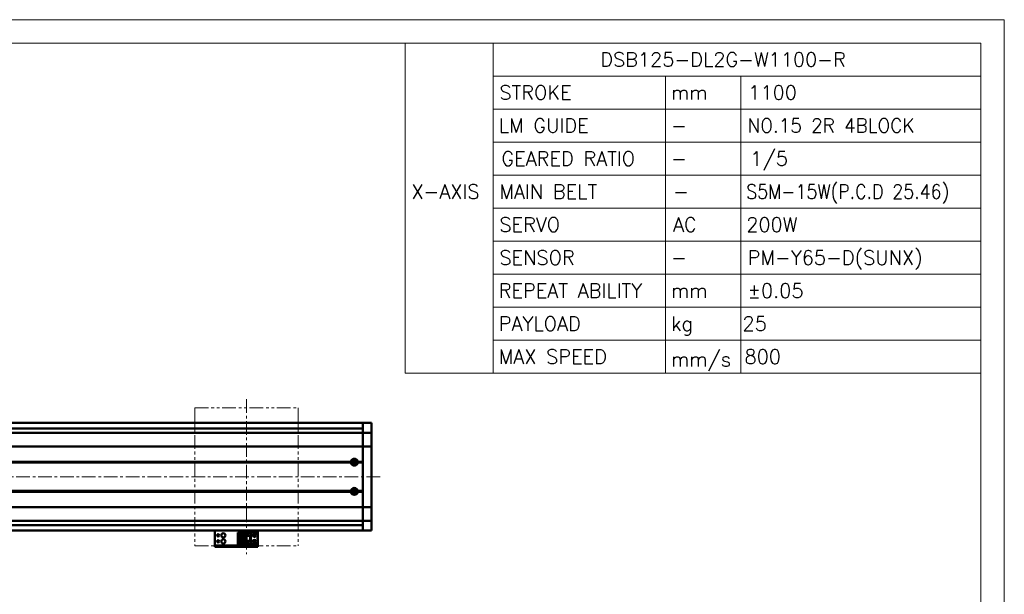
# Model space of a CAD drawing. Header units: millimetres. Extents: x 46891 to 50846, y 6223 to 10155.
# Tile 5 of 5: x 49704 to 50846, y 9488 to 10155. Entities that reach past the tile are written whole.
import ezdxf

# ---------------------------------------------------------------- set-up
doc = ezdxf.new("R2010")
doc.units = ezdxf.units.MM
doc.header["$LTSCALE"] = 0.5
doc.linetypes.add('CENTER', pattern=[50.8, 31.75, -6.35, 6.35, -6.35])
doc.linetypes.add('PHANTOM', pattern=[63.5, 31.75, -6.35, 6.35, -6.35, 6.35, -6.35])
doc.layers.get('0').update_dxf_attribs({"lineweight": 20})
doc.layers.add('1', color=1, linetype='CENTER', lineweight=13)
doc.layers.add('외형선(ISO)', color=7, linetype='Continuous', lineweight=50)
doc.styles.add('DSR TEXT', font='romans.shx', dxfattribs={"bigfont": 'whgtxt.shx'})

# ---------------------------------------------------------------- blocks, each defined once
blk = doc.blocks.new('A$C1C1952E1')
for p, q in [((293, 292), (293, 222)), ((311.67, 292), (311.67, 222)), ((311.67, 285), (415, 285)), ((348.18, 285), (348.18, 222)), ((364.13, 285), (364.13, 222)), ((311.67, 278), (415, 278)), ((311.67, 271), (415, 271)), ((311.67, 264), (415, 264)), ((311.67, 257), (415, 257)), ((311.67, 250), (415, 250)), ((311.67, 243), (415, 243)), ((311.67, 236), (415, 236)), ((311.67, 229), (415, 229)), ((293, 222), (415, 222))]:
    blk.add_line(p, q)
at = {"color": 1}
blk.add_lwpolyline([(0, 0), (420, 0), (420, 297), (0, 297)], close=True, dxfattribs=at)
at = {"color": 3}
blk.add_lwpolyline([(5, 5), (415, 5), (415, 292), (5, 292)], close=True, dxfattribs=at)

msp = doc.modelspace()

# ---------------------------------------------------------------- linework, layer by layer
at = {"color": 6, "linetype": 'PHANTOM'}
for p, q in [((49907.18959, 9704.45863), (50027.18959, 9704.45863)), ((49907.18959, 9704.45863), (49907.18959, 9544.45863)), ((50027.18959, 9704.45863), (50027.18959, 9544.45863)), ((49907.18959, 9544.45863), (50027.18959, 9544.45863))]:
    msp.add_line(p, q, dxfattribs=at)
at = {"layer": '1'}
for p, q in [((49967.18959, 9714.45863), (49967.18959, 9534.45863)), ((50122.18959, 9624.45863), (48702.18959, 9624.45863))]:
    msp.add_line(p, q, dxfattribs=at)
at = {"layer": '외형선(ISO)'}
for p, q in [((50102.18959, 9686.95863), (48927.18959, 9686.95863)), ((50102.18959, 9680.45863), (48927.18959, 9680.45863)), ((50102.18959, 9683.95863), (50102.18959, 9686.95863)), ((50102.18959, 9686.95863), (50102.18959, 9683.95863)), ((50102.18959, 9686.95863), (50112.18959, 9686.95863)), ((50102.18959, 9683.95863), (50102.18959, 9682.09846)), ((50102.18959, 9682.09846), (50102.18959, 9683.95863)), ((50102.18959, 9681.1905), (50102.18959, 9682.09846)), ((50102.18959, 9675.91883), (50102.18959, 9681.1905)), ((50112.18959, 9683.95863), (50112.18959, 9686.95863)), ((50112.18959, 9683.95863), (50112.18959, 9682.09846)), ((50112.18959, 9682.09846), (50112.18959, 9681.1905)), ((50112.18959, 9681.1905), (50112.18959, 9675.91883)), ((48722.18959, 9675.45863), (50102.18959, 9675.45863)), ((50102.18959, 9675.45863), (50102.18959, 9675.91883)), ((50102.18959, 9675.45863), (50102.18959, 9672.75013)), ((50102.18959, 9675.45863), (50112.18959, 9675.45863)), ((50102.18959, 9672.75013), (50102.18959, 9675.45863)), ((50102.18959, 9672.75013), (50102.18959, 9660.15013)), ((50102.18959, 9660.15013), (50102.18959, 9672.75013)), ((50112.18959, 9675.91883), (50112.18959, 9675.45863)), ((50112.18959, 9672.75013), (50112.18959, 9675.45863)), ((50112.18959, 9660.15013), (50112.18959, 9672.75013)), ((48722.18959, 9659.68604), (50102.18959, 9659.68604)), ((50102.18959, 9659.68604), (50102.18959, 9660.15013)), ((50102.18959, 9660.15013), (50102.18959, 9659.68604)), ((50102.18959, 9659.68604), (50102.18959, 9657.68604)), ((50102.18959, 9659.68604), (50112.18959, 9659.68604)), ((50102.18959, 9657.68604), (50102.18959, 9659.68604)), ((50102.18959, 9591.23122), (50102.18959, 9657.68604)), ((50102.18959, 9657.68604), (50102.18959, 9641.95863)), ((50112.18959, 9660.15013), (50112.18959, 9659.68604)), ((50112.18959, 9657.68604), (50112.18959, 9659.68604)), ((50112.18959, 9657.68604), (50112.18959, 9591.23122)), ((50091.62994, 9642.97995), (50091.62994, 9639.93731)), ((48735.68959, 9641.45863), (50088.68959, 9641.45863)), ((48736.15822, 9641.95863), (50088.22097, 9641.95863)), ((48736.15822, 9640.95863), (50088.22097, 9640.95863)), ((50091.62994, 9642.45863), (50090.9138, 9642.45863)), ((50095.68959, 9641.45863), (50102.18959, 9641.45863)), ((50096.15822, 9641.95863), (50102.18959, 9641.95863)), ((50096.15822, 9640.95863), (50102.18959, 9640.95863)), ((50102.18959, 9640.95863), (50102.18959, 9607.95863)), ((50091.62994, 9608.97995), (50091.62994, 9605.93731)), ((48735.68959, 9607.45863), (50088.68959, 9607.45863)), ((48736.15822, 9607.95863), (50088.22097, 9607.95863)), ((48736.15822, 9606.95863), (50088.22097, 9606.95863)), ((50091.62994, 9606.45863), (50090.9138, 9606.45863)), ((50095.68959, 9607.45863), (50102.18959, 9607.45863)), ((50096.15822, 9607.95863), (50102.18959, 9607.95863)), ((50096.15822, 9606.95863), (50102.18959, 9606.95863)), ((50102.18959, 9606.95863), (50102.18959, 9591.23122)), ((48722.18959, 9589.23122), (50102.18959, 9589.23122)), ((50102.18959, 9591.23122), (50102.18959, 9589.23122)), ((50102.18959, 9589.23122), (50102.18959, 9591.23122)), ((50102.18959, 9588.76713), (50102.18959, 9589.23122)), ((50102.18959, 9589.23122), (50112.18959, 9589.23122)), ((50102.18959, 9589.23122), (50102.18959, 9588.76713)), ((50102.18959, 9588.76713), (50102.18959, 9576.16713)), ((50102.18959, 9576.16713), (50102.18959, 9588.76713)), ((50112.18959, 9589.23122), (50112.18959, 9591.23122)), ((50112.18959, 9589.23122), (50112.18959, 9588.76713)), ((50112.18959, 9576.16713), (50112.18959, 9588.76713)), ((50102.18959, 9576.16713), (50102.18959, 9573.45863)), ((50102.18959, 9573.45863), (50102.18959, 9576.16713)), ((50112.18959, 9573.45863), (50112.18959, 9576.16713)), ((48722.18959, 9573.45863), (50102.18959, 9573.45863)), ((50102.18959, 9568.45863), (48927.18959, 9568.45863)), ((50102.18959, 9572.99843), (50102.18959, 9573.45863)), ((50102.18959, 9573.45863), (50112.18959, 9573.45863)), ((50102.18959, 9567.72676), (50102.18959, 9572.99843)), ((50102.18959, 9566.8188), (50102.18959, 9567.72676)), ((50102.18959, 9566.8188), (50102.18959, 9564.95863)), ((50102.18959, 9564.95863), (50102.18959, 9566.8188)), ((50102.18959, 9561.95863), (50102.18959, 9564.95863)), ((50102.18959, 9564.95863), (50102.18959, 9561.95863)), ((50112.18959, 9573.45863), (50112.18959, 9572.99843)), ((50112.18959, 9572.99843), (50112.18959, 9567.72676)), ((50112.18959, 9567.72676), (50112.18959, 9566.8188)), ((50112.18959, 9566.8188), (50112.18959, 9564.95863)), ((50112.18959, 9561.95863), (50112.18959, 9564.95863)), ((50102.18959, 9561.95863), (48927.18959, 9561.95863)), ((49930.18959, 9561.95863), (49930.18959, 9559.95865)), ((49930.18959, 9545.05865), (49930.18959, 9559.95865)), ((49956.98959, 9559.65865), (49966.18959, 9559.65865)), ((49956.98959, 9558.85865), (49956.98959, 9559.65865)), ((49965.28959, 9558.85865), (49956.98959, 9558.85865)), ((49956.98959, 9558.35865), (49956.98959, 9558.85865)), ((49956.98959, 9558.35865), (49956.98959, 9555.75865)), ((49964.78959, 9558.35865), (49956.98959, 9558.35865)), ((49956.98959, 9555.75865), (49956.98959, 9550.15865)), ((49963.18959, 9555.75865), (49956.98959, 9555.75865)), ((49958.28959, 9550.15865), (49958.28959, 9555.75865)), ((49958.78959, 9555.40865), (49958.78959, 9555.75865)), ((49963.18959, 9555.40865), (49958.78959, 9555.40865)), ((49958.78959, 9555.40864), (49958.78959, 9550.50864)), ((49961.58959, 9553.75865), (49959.74959, 9553.75865)), ((49959.74959, 9553.75865), (49959.74959, 9552.15865)), ((49959.74959, 9552.15865), (49961.58959, 9552.15865)), ((49961.58959, 9552.15865), (49961.58959, 9553.75865)), ((49963.18959, 9550.15865), (49963.18959, 9555.75865)), ((49965.28959, 9558.85865), (49964.78959, 9558.35865)), ((49964.78959, 9547.55865), (49964.78959, 9558.35865)), ((49965.28959, 9547.05865), (49965.28959, 9558.85865)), ((49966.18959, 9559.65866), (49966.18959, 9555.95866)), ((49966.18959, 9559.65866), (49972.18959, 9559.65866)), ((49966.18959, 9555.95866), (49972.18959, 9555.95866)), ((49966.18959, 9549.95866), (49966.18959, 9555.95865)), ((49966.68959, 9555.95865), (49966.18959, 9555.95865)), ((49966.68959, 9555.95865), (49966.98959, 9555.95865)), ((49966.68959, 9549.95866), (49966.68959, 9555.95865)), ((49966.98959, 9555.95865), (49971.38959, 9555.95865)), ((49966.98959, 9555.95865), (49966.98959, 9549.95866)), ((49968.58959, 9558.15866), (49969.18959, 9556.95866)), ((49968.78959, 9558.15866), (49968.58959, 9558.15866)), ((49968.78959, 9558.55866), (49968.78959, 9558.15866)), ((49969.58959, 9558.55866), (49968.78959, 9558.55866)), ((49969.18959, 9556.95866), (49969.78959, 9558.15866)), ((49969.58959, 9558.15866), (49969.58959, 9558.55866)), ((49969.78959, 9558.15866), (49969.58959, 9558.15866)), ((49971.38959, 9549.95866), (49971.38959, 9555.95865)), ((49971.38959, 9555.95865), (49971.68959, 9555.95865)), ((49972.18959, 9555.95865), (49971.68959, 9555.95865)), ((49971.68959, 9555.95865), (49971.68959, 9549.95866)), ((49972.18959, 9559.65866), (49972.18959, 9555.95866)), ((49977.68959, 9559.65864), (49972.18959, 9559.65864)), ((49972.18959, 9549.95866), (49972.18959, 9555.95865)), ((49979.68959, 9557.65864), (49979.68959, 9548.25864)), ((49980.18959, 9559.95865), (49980.18959, 9561.95863)), ((49980.18959, 9559.95865), (49980.18959, 9545.05865)), ((50102.18959, 9561.95863), (50112.18959, 9561.95863)), ((49930.18959, 9544.55867), (49930.18959, 9545.05865)), ((49930.18959, 9544.55867), (49930.18959, 9542.95867)), ((49930.18959, 9542.95865), (49930.18959, 9542.95867)), ((49930.18959, 9542.95865), (49980.18959, 9542.95865)), ((49933.18959, 9544.55868), (49977.18959, 9544.55868)), ((49933.18959, 9542.95868), (49977.18959, 9542.95868)), ((49956.98959, 9550.15865), (49956.98959, 9547.55865)), ((49956.98959, 9550.15865), (49963.18959, 9550.15865)), ((49956.98959, 9547.05865), (49956.98959, 9547.55865)), ((49956.98959, 9547.55865), (49964.78959, 9547.55865)), ((49956.98959, 9547.05865), (49965.28959, 9547.05865)), ((49956.98959, 9546.25865), (49956.98959, 9547.05865)), ((49956.98959, 9546.25865), (49966.18959, 9546.25865)), ((49956.98959, 9546.25863), (49972.18959, 9546.25863)), ((49958.78959, 9550.50865), (49963.18959, 9550.50865)), ((49958.78959, 9550.15865), (49958.78959, 9550.50865)), ((49965.28959, 9547.05865), (49964.78959, 9547.55865)), ((49966.18959, 9549.95866), (49966.18959, 9546.25866)), ((49966.18959, 9549.95866), (49972.18959, 9549.95866)), ((49966.18959, 9546.25866), (49972.18959, 9546.25866)), ((49968.58959, 9548.55866), (49969.18959, 9547.35866)), ((49968.78959, 9548.55866), (49968.58959, 9548.55866)), ((49968.78959, 9548.95866), (49968.78959, 9548.55866)), ((49969.58959, 9548.95866), (49968.78959, 9548.95866)), ((49969.18959, 9547.35866), (49969.78959, 9548.55866)), ((49969.58959, 9548.55866), (49969.58959, 9548.95866)), ((49969.78959, 9548.55866), (49969.58959, 9548.55866)), ((49972.18959, 9549.95866), (49972.18959, 9546.25866)), ((49972.18959, 9546.25866), (49972.18959, 9546.25864)), ((49977.68959, 9546.25864), (49972.18959, 9546.25864)), ((49980.18959, 9545.05865), (49980.18959, 9544.55867)), ((49980.18959, 9542.95867), (49980.18959, 9544.55867))]:
    msp.add_line(p, q, dxfattribs=at)
for centre, radius in [((50092.18959, 9641.45863), 2.25), ((50092.18959, 9641.45863), 1.621), ((50092.18959, 9607.45863), 2.25), ((50092.18959, 9607.45863), 1.621), ((49934.18959, 9556.45863), 1.2295), ((49940.18959, 9556.45863), 2.5), ((49940.18959, 9549.45863), 2.5), ((49976.18959, 9556.45864), 1.75), ((49976.18959, 9556.45863), 1.2295), ((49934.18959, 9549.45863), 1.2295), ((49976.18959, 9549.45864), 1.75), ((49976.18959, 9549.45863), 1.2295)]:
    msp.add_circle(centre, radius, dxfattribs=at)
for centre, radius, start, end in [((50092.18959, 9641.45863), 4, 7.18075578, 172.81924422), ((50092.18959, 9641.45863), 4, 187.18075578, 352.81924422), ((50092.18959, 9607.45863), 4, 7.18075578, 172.81924422), ((50092.18959, 9607.45863), 4, 187.18075572, 352.81924428), ((49977.68959, 9557.65864), 2, 0, 90), ((49977.68959, 9548.25864), 2, 270, 0)]:
    msp.add_arc(centre, radius, start, end, dxfattribs=at)
for centre, major_axis, start_param, end_param in [((49933.18959, 9542.95867), (-3, 0), 4.7127850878, 6.2839775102), ((49933.18959, 9544.55867), (-3, 0), 4.7123889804, 6.2835810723), ((49977.18959, 9544.55867), (3, 0), 0.0007926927, 1.5711926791), ((49977.18959, 9542.95867), (3, 0), 0.0003960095, 1.5707963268)]:
    msp.add_ellipse(centre, major_axis=major_axis, ratio=0.00001, start_param=start_param, end_param=end_param, dxfattribs=at)
for points in [[(50088.68959, 9641.45863), (50088.45528, 9641.69294), (50088.22097, 9641.95863)], [(50088.22097, 9640.95863), (50088.45528, 9641.22432), (50088.68959, 9641.45863)], [(50096.15822, 9641.95863), (50095.92391, 9641.69294), (50095.68959, 9641.45863)], [(50095.68959, 9641.45863), (50095.92391, 9641.22432), (50096.15822, 9640.95863)], [(50088.68959, 9607.45863), (50088.45528, 9607.69294), (50088.22097, 9607.95863)], [(50088.22097, 9606.95863), (50088.45528, 9607.22432), (50088.68959, 9607.45863)], [(50096.15822, 9607.95863), (50095.92391, 9607.69294), (50095.68959, 9607.45863)], [(50095.68959, 9607.45863), (50095.92391, 9607.22432), (50096.15822, 9606.95863)]]:
    msp.add_open_spline(points, degree=2, dxfattribs=at)

# ---------------------------------------------------------------- block references
at = {"xscale": 5.4756, "yscale": 5.4756, "zscale": 5.4756}
msp.add_blockref('A$C1C1952E1', (48546.67132, 8528.99552), dxfattribs=at)

# ---------------------------------------------------------------- texts
at = {"color": 3, "style": 'DSR TEXT'}
for s, height, p in [('DSB125-DL2G-W1100-R', 16.4560032, (50377.55346, 10100.7076)), ('STROKE', 16.456003, (50260.49248, 10062.3784)), ('LM GUIDE', 16.456003, (50259.70886, 10024.0492)), ('X-AXIS', 16.456003, (50158.40166, 9947.3908)), ('MAIN BELT', 16.456003, (50260.49248, 9947.3908)), ('SERVO', 16.456003, (50260.49248, 9909.0616)), ('SENSOR', 16.456003, (50260.49248, 9870.7324)), ('REPEAT ABILITY', 16.4560032, (50259.70886, 9832.4032)), ('PAYLOAD', 16.456003, (50259.70886, 9794.074)), ('MAX SPEED', 16.456003, (50259.70886, 9755.7448))]:
    msp.add_text(s, height=height, dxfattribs=at).set_placement(p)
at = {"color": 7, "style": 'DSR TEXT'}
for s, height, p in [('1100', 16.456003, (50549.33388, 10062.3784)), ('mm', 16.456003, (50459.6365, 10062.3784)), ('-', 16.456, (50459.6365, 10024.0492)), ('-', 16.456, (50459.6365, 9985.72)), ('-', 16.456, (50461.98736, 9947.3908)), ('AC', 16.456003, (50461.98736, 9909.0616)), ('200W', 16.456003, (50546.98302, 9909.0616)), ('PM-Y65-D(SUNX)', 16.4560032, (50548.55026, 9870.7324)), ('-', 16.456, (50459.6365, 9870.7324)), ('±0.05', 16.456003, (50548.55026, 9832.4032)), ('mm', 16.456003, (50459.6365, 9832.4032)), ('kg', 16.456003, (50459.6365, 9794.074)), ('25', 16.456003, (50542.62132, 9794.074)), ('mm/s', 16.456003, (50459.6365, 9752.61032)), ('800', 16.456003, (50544.97218, 9755.7448))]:
    msp.add_text(s, height=height, dxfattribs=at).set_placement(p)
for s, width, p in [('NO.15 2R 4BLOCK', 0.95, (50548.55026, 10024.0492)), ('S5M-15W(P.C.D 25.46)', 0.9, (50546.98302, 9947.3908))]:
    msp.add_text(s, height=16.4560032, dxfattribs=dict(at, width=width)).set_placement(p)
at = {"color": 3, "insert": (50262.84334, 10002.176), "char_height": 16.4560032, "attachment_point": 1, "style": 'DSR TEXT'}
msp.add_mtext('GEARED RATIO', dxfattribs=at)
at = {"color": 7, "insert": (50551.68474, 10002.176), "char_height": 16.456003, "attachment_point": 1, "style": 'DSR TEXT'}
msp.add_mtext('1/5', dxfattribs=at)

doc.saveas('drawing.dxf')
